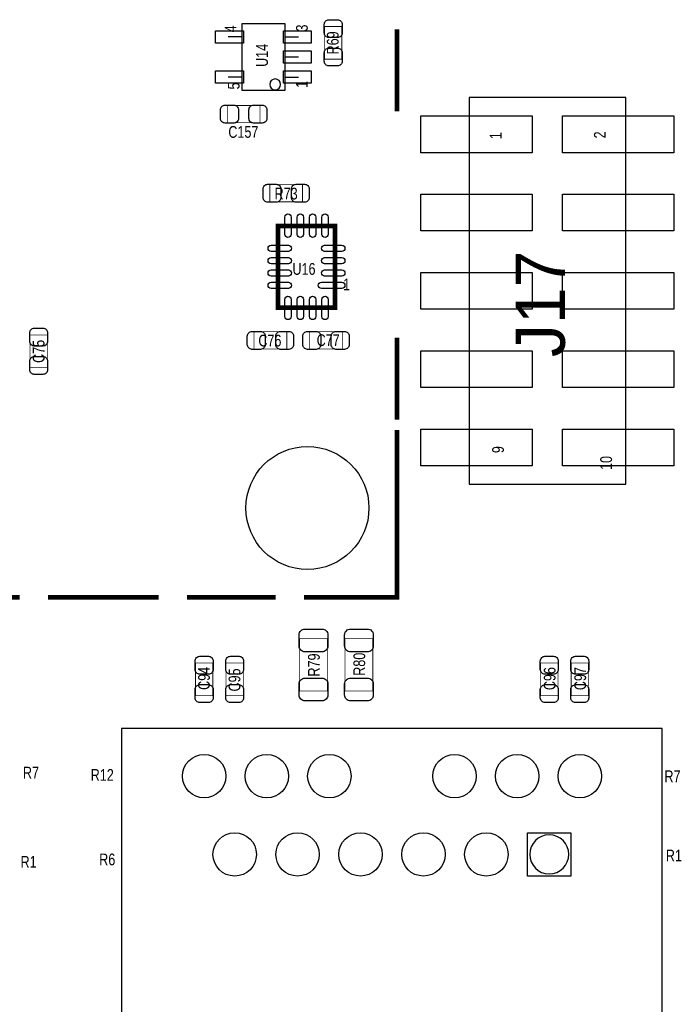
# Model space of a CAD drawing. Extents: x 0 to 190, y -12 to 110.
# Tile 3 of 15: x 25 to 47, y 15 to 47. Entities that reach past the tile are written whole.
import ezdxf
from ezdxf.enums import TextEntityAlignment as Align

# ---------------------------------------------------------------- set-up
doc = ezdxf.new("R2010")
doc.units = 0
for name, color, linetype in [('PG_ASSEMBLY_TOP', 140, 'CONTINUOUS'), ('PIN_BOTTOM', 6, 'CONTINUOUS'), ('PIN_TOP', 140, 'CONTINUOUS'), ('RD_ASSEMBLY_TOP', 140, 'CONTINUOUS')]:
    doc.layers.add(name, color=color, linetype=linetype)

msp = doc.modelspace()

# ---------------------------------------------------------------- linework, layer by layer
at = {"layer": 'PG_ASSEMBLY_TOP'}
for points in [[(33.796224, 44.594018), (33.796224, 46.744128), (32.396176, 46.744128), (32.396176, 44.594018), (33.796224, 44.594018)], [(32.4104, 46.31944), (31.9532, 46.31944)], [(33.782, 46.31944), (34.2392, 46.31944)], [(33.782, 45.6692), (34.2392, 45.6692)], [(32.4104, 45.01896), (31.9532, 45.01896)], [(33.782, 45.01896), (34.2392, 45.01896)], [(39.7637, 44.355766), (39.7637, 31.808166), (44.8437, 31.808166), (44.8437, 44.355766), (39.7637, 44.355766)], [(28.499816, 0), (46.02988, 0), (46.02988, 23.880064), (28.499816, 23.880064), (28.499816, 0)]]:
    msp.add_lwpolyline(points, dxfattribs=at)
for points, const_width in [([(35.63874, 45.599096), (35.078924, 45.599096), (35.078924, 46.659292), (35.63874, 46.659292), (35.63874, 45.599096)], 0.024892), ([(37.423344, 46.567344), (37.423344, 43.903392)], 0.1524), ([(31.926276, 43.535092), (31.926276, 44.094908), (32.986472, 44.094908), (32.986472, 43.535092), (31.926276, 43.535092)], 0.024892), ([(33.30321, 40.969692), (33.30321, 41.529508), (34.363406, 41.529508), (34.363406, 40.969692), (33.30321, 40.969692)], 0.024892), ([(35.418268, 37.536882), (35.418268, 40.187118), (33.568132, 40.187118), (33.568132, 37.536882), (35.418268, 37.536882)], 0.1524), ([(33.854898, 36.754308), (33.854898, 36.194492), (32.794702, 36.194492), (32.794702, 36.754308), (33.854898, 36.754308)], 0.024892), ([(34.595308, 36.194492), (34.595308, 36.754308), (35.655504, 36.754308), (35.655504, 36.194492), (34.595308, 36.194492)], 0.024892), ([(26.08834, 35.591496), (25.528524, 35.591496), (25.528524, 36.651692), (26.08834, 36.651692), (26.08834, 35.591496)], 0.024892), ([(37.423344, 36.567364), (37.423344, 33.903412)], 0.1524), ([(37.423344, 33.56737), (37.423344, 30.903418)], 0.1524), ([(34.411158, 28.137612), (37.423344, 28.137612), (37.423344, 31.034482)], 0.1524), ([(21.501354, 28.137612), (25.189942, 28.137612)], 0.1524), ([(26.111962, 28.137612), (29.698188, 28.137612)], 0.1524), ([(30.620208, 28.137612), (33.489138, 28.137612)], 0.1524), ([(35.171888, 25.09647), (34.271712, 25.09647), (34.271712, 26.796238), (35.171888, 26.796238), (35.171888, 25.09647)], 0.024892), ([(36.645088, 25.09647), (35.744912, 25.09647), (35.744912, 26.796238), (36.645088, 26.796238), (36.645088, 25.09647)], 0.024892), ([(31.454852, 24.946102), (30.895036, 24.946102), (30.895036, 26.006298), (31.454852, 26.006298), (31.454852, 24.946102)], 0.024892), ([(32.444944, 24.946102), (31.885128, 24.946102), (31.885128, 26.006298), (32.444944, 26.006298), (32.444944, 24.946102)], 0.024892), ([(42.644822, 24.946102), (42.085006, 24.946102), (42.085006, 26.006298), (42.644822, 26.006298), (42.644822, 24.946102)], 0.024892), ([(43.634914, 24.946102), (43.075098, 24.946102), (43.075098, 26.006298), (43.634914, 26.006298), (43.634914, 24.946102)], 0.024892)]:
    msp.add_lwpolyline(points, dxfattribs=dict(at, const_width=const_width))
for points in [[(33.655, 44.7802, 1), (33.2994, 44.7802, 1), (33.655, 44.7802)], [(42.999914, 19.800062, 1), (41.729914, 19.800062, 1), (42.999914, 19.800062)]]:
    msp.add_lwpolyline(points, format="xyb", dxfattribs=at)
at = {"layer": 'PIN_BOTTOM'}
msp.add_lwpolyline([(41.660826, 19.095974), (41.660826, 20.503896), (43.068748, 20.503896), (43.068748, 19.095974)], close=True, dxfattribs=at)
for centre, radius in [((34.523426, 31.037784), 1.9939), ((31.174944, 22.340062), 0.703961), ((33.204912, 22.340062), 0.703961), ((35.23488, 22.340062), 0.703961), ((39.294816, 22.340062), 0.703961), ((41.325038, 22.340062), 0.703961), ((43.355006, 22.340062), 0.703961), ((32.165036, 19.800062), 0.703961), ((34.20491, 19.800062), 0.703961), ((36.245038, 19.800062), 0.703961), ((38.284912, 19.800062), 0.703961), ((40.32504, 19.800062), 0.703961)]:
    msp.add_circle(centre, radius, dxfattribs=at)
at = {"layer": 'PIN_TOP'}
for points in [[(35.6489, 46.729142), (35.6489, 46.449234, -0.414846), (35.498786, 46.29912), (35.218878, 46.29912, -0.414846), (35.068764, 46.449234), (35.068764, 46.729142, -0.414846), (35.218878, 46.879256), (35.498786, 46.879256, -0.414846)], [(35.068764, 45.529246), (35.068764, 45.809154, -0.414846), (35.218878, 45.959268), (35.498786, 45.959268, -0.414846), (35.6489, 45.809154), (35.6489, 45.529246, -0.414846), (35.498786, 45.379132), (35.218878, 45.379132, -0.414846)], [(31.856426, 44.105068), (32.136334, 44.105068, -0.414846), (32.286448, 43.954954), (32.286448, 43.675046, -0.414846), (32.136334, 43.524932), (31.856426, 43.524932, -0.414846), (31.706312, 43.675046), (31.706312, 43.954954, -0.414846)], [(33.056322, 43.524932), (32.776414, 43.524932, -0.414846), (32.6263, 43.675046), (32.6263, 43.954954, -0.414846), (32.776414, 44.105068), (33.056322, 44.105068, -0.414846), (33.206436, 43.954954), (33.206436, 43.675046, -0.414846)], [(33.23336, 41.539668), (33.513268, 41.539668, -0.414846), (33.663382, 41.389554), (33.663382, 41.109646, -0.414846), (33.513268, 40.959532), (33.23336, 40.959532, -0.414846), (33.083246, 41.109646), (33.083246, 41.389554, -0.414846)], [(34.433256, 40.959532), (34.153348, 40.959532, -0.414846), (34.003234, 41.109646), (34.003234, 41.389554, -0.414846), (34.153348, 41.539668), (34.433256, 41.539668, -0.414846), (34.58337, 41.389554), (34.58337, 41.109646, -0.414846)], [(33.994852, 40.473884), (33.994852, 39.915084, -1), (33.791652, 39.915084), (33.791652, 40.473884, -1)], [(34.394902, 40.473884), (34.394902, 39.915084, -1), (34.191702, 39.915084), (34.191702, 40.473884, -1)], [(34.794698, 40.473884), (34.794698, 39.915084, -1), (34.591498, 39.915084), (34.591498, 40.473884, -1)], [(35.194748, 40.473884), (35.194748, 39.915084, -1), (34.991548, 39.915084), (34.991548, 40.473884, -1)], [(33.348676, 39.563548), (33.907476, 39.563548, -1), (33.907476, 39.360348), (33.348676, 39.360348, -1)], [(35.078924, 39.563548), (35.637724, 39.563548, -1), (35.637724, 39.360348), (35.078924, 39.360348, -1)], [(33.348676, 39.163498), (33.907476, 39.163498, -1), (33.907476, 38.960298), (33.348676, 38.960298, -1)], [(35.078924, 39.163498), (35.637724, 39.163498, -1), (35.637724, 38.960298), (35.078924, 38.960298, -1)], [(33.348676, 38.763702), (33.907476, 38.763702, -1), (33.907476, 38.560502), (33.348676, 38.560502, -1)], [(35.078924, 38.763702), (35.637724, 38.763702, -1), (35.637724, 38.560502), (35.078924, 38.560502, -1)], [(33.348676, 38.363652), (33.907476, 38.363652, -1), (33.907476, 38.160452), (33.348676, 38.160452, -1)], [(34.977324, 38.363652), (35.637724, 38.363652, -1), (35.637724, 38.160452), (34.977324, 38.160452, -1)], [(33.994852, 37.808916), (33.994852, 37.250116, -1), (33.791652, 37.250116), (33.791652, 37.808916, -1)], [(34.394902, 37.808916), (34.394902, 37.250116, -1), (34.191702, 37.250116), (34.191702, 37.808916, -1)], [(34.794698, 37.808916), (34.794698, 37.250116, -1), (34.591498, 37.250116), (34.591498, 37.808916, -1)], [(35.194748, 37.808916), (35.194748, 37.250116, -1), (34.991548, 37.250116), (34.991548, 37.808916, -1)], [(26.0985, 36.721542), (26.0985, 36.441634, -0.414846), (25.948386, 36.29152), (25.668478, 36.29152, -0.414846), (25.518364, 36.441634), (25.518364, 36.721542, -0.414846), (25.668478, 36.871656), (25.948386, 36.871656, -0.414846)], [(32.724852, 36.764468), (33.00476, 36.764468, -0.414846), (33.154874, 36.614354), (33.154874, 36.334446, -0.414846), (33.00476, 36.184332), (32.724852, 36.184332, -0.414846), (32.574738, 36.334446), (32.574738, 36.614354, -0.414846)], [(33.924748, 36.184332), (33.64484, 36.184332, -0.414846), (33.494726, 36.334446), (33.494726, 36.614354, -0.414846), (33.64484, 36.764468), (33.924748, 36.764468, -0.414846), (34.074862, 36.614354), (34.074862, 36.334446, -0.414846)], [(34.525458, 36.764468), (34.805366, 36.764468, -0.414846), (34.95548, 36.614354), (34.95548, 36.334446, -0.414846), (34.805366, 36.184332), (34.525458, 36.184332, -0.414846), (34.375344, 36.334446), (34.375344, 36.614354, -0.414846)], [(35.725354, 36.184332), (35.445446, 36.184332, -0.414846), (35.295332, 36.334446), (35.295332, 36.614354, -0.414846), (35.445446, 36.764468), (35.725354, 36.764468, -0.414846), (35.875468, 36.614354), (35.875468, 36.334446, -0.414846)], [(25.518364, 35.521646), (25.518364, 35.801554, -0.414846), (25.668478, 35.951668), (25.948386, 35.951668, -0.414846), (26.0985, 35.801554), (26.0985, 35.521646, -0.414846), (25.948386, 35.371532), (25.668478, 35.371532, -0.414846)], [(35.186874, 26.92146), (35.186874, 26.561288, -0.414556), (34.996882, 26.371296), (34.446718, 26.371296, -0.414556), (34.256726, 26.561288), (34.256726, 26.92146, -0.414556), (34.446718, 27.111452), (34.996882, 27.111452, -0.414556)], [(36.660074, 26.92146), (36.660074, 26.561288, -0.414556), (36.470082, 26.371296), (35.919918, 26.371296, -0.414556), (35.729926, 26.561288), (35.729926, 26.92146, -0.414556), (35.919918, 27.111452), (36.470082, 27.111452, -0.414556)], [(31.465012, 26.076148), (31.465012, 25.79624, -0.414846), (31.314898, 25.646126), (31.03499, 25.646126, -0.414846), (30.884876, 25.79624), (30.884876, 26.076148, -0.414846), (31.03499, 26.226262), (31.314898, 26.226262, -0.414846)], [(32.455104, 26.076148), (32.455104, 25.79624, -0.414846), (32.30499, 25.646126), (32.025082, 25.646126, -0.414846), (31.874968, 25.79624), (31.874968, 26.076148, -0.414846), (32.025082, 26.226262), (32.30499, 26.226262, -0.414846)], [(42.654982, 26.076148), (42.654982, 25.79624, -0.414846), (42.504868, 25.646126), (42.22496, 25.646126, -0.414846), (42.074846, 25.79624), (42.074846, 26.076148, -0.414846), (42.22496, 26.226262), (42.504868, 26.226262, -0.414846)], [(43.645074, 26.076148), (43.645074, 25.79624, -0.414846), (43.49496, 25.646126), (43.215052, 25.646126, -0.414846), (43.064938, 25.79624), (43.064938, 26.076148, -0.414846), (43.215052, 26.226262), (43.49496, 26.226262, -0.414846)], [(30.884876, 24.876252), (30.884876, 25.15616, -0.414846), (31.03499, 25.306274), (31.314898, 25.306274, -0.414846), (31.465012, 25.15616), (31.465012, 24.876252, -0.414846), (31.314898, 24.726138), (31.03499, 24.726138, -0.414846)], [(31.874968, 24.876252), (31.874968, 25.15616, -0.414846), (32.025082, 25.306274), (32.30499, 25.306274, -0.414846), (32.455104, 25.15616), (32.455104, 24.876252, -0.414846), (32.30499, 24.726138), (32.025082, 24.726138, -0.414846)], [(34.256726, 24.971248), (34.256726, 25.33142, -0.414556), (34.446718, 25.521412), (34.996882, 25.521412, -0.414556), (35.186874, 25.33142), (35.186874, 24.971248, -0.414556), (34.996882, 24.781256), (34.446718, 24.781256, -0.414556)], [(35.729926, 24.971248), (35.729926, 25.33142, -0.414556), (35.919918, 25.521412), (36.470082, 25.521412, -0.414556), (36.660074, 25.33142), (36.660074, 24.971248, -0.414556), (36.470082, 24.781256), (35.919918, 24.781256, -0.414556)], [(42.074846, 24.876252), (42.074846, 25.15616, -0.414846), (42.22496, 25.306274), (42.504868, 25.306274, -0.414846), (42.654982, 25.15616), (42.654982, 24.876252, -0.414846), (42.504868, 24.726138), (42.22496, 24.726138, -0.414846)], [(43.064938, 24.876252), (43.064938, 25.15616, -0.414846), (43.215052, 25.306274), (43.49496, 25.306274, -0.414846), (43.645074, 25.15616), (43.645074, 24.876252, -0.414846), (43.49496, 24.726138), (43.215052, 24.726138, -0.414846)]]:
    msp.add_lwpolyline(points, format="xyb", close=True, dxfattribs=at)
for points in [[(32.446341, 46.119415), (31.546419, 46.119415), (31.546419, 46.519465), (32.446341, 46.519465)], [(34.645981, 46.119415), (33.746059, 46.119415), (33.746059, 46.519465), (34.645981, 46.519465)], [(34.645981, 45.469175), (33.746059, 45.469175), (33.746059, 45.869225), (34.645981, 45.869225)], [(32.446341, 44.818935), (31.546419, 44.818935), (31.546419, 45.218985), (32.446341, 45.218985)], [(34.645981, 44.818935), (33.746059, 44.818935), (33.746059, 45.218985), (34.645981, 45.218985)], [(38.2016, 43.758866), (41.8084, 43.758866), (41.8084, 42.565066), (38.2016, 42.565066)], [(42.799, 43.758866), (46.4058, 43.758866), (46.4058, 42.565066), (42.799, 42.565066)], [(38.2016, 41.218866), (41.8084, 41.218866), (41.8084, 40.025066), (38.2016, 40.025066)], [(42.799, 41.218866), (46.4058, 41.218866), (46.4058, 40.025066), (42.799, 40.025066)], [(38.2016, 38.678866), (41.8084, 38.678866), (41.8084, 37.485066), (38.2016, 37.485066)], [(42.799, 38.678866), (46.4058, 38.678866), (46.4058, 37.485066), (42.799, 37.485066)], [(38.2016, 36.138866), (41.8084, 36.138866), (41.8084, 34.945066), (38.2016, 34.945066)], [(42.799, 36.138866), (46.4058, 36.138866), (46.4058, 34.945066), (42.799, 34.945066)], [(38.2016, 33.598866), (41.8084, 33.598866), (41.8084, 32.405066), (38.2016, 32.405066)], [(42.799, 33.598866), (46.4058, 33.598866), (46.4058, 32.405066), (42.799, 32.405066)], [(41.660826, 19.095974), (41.660826, 20.503896), (43.068748, 20.503896), (43.068748, 19.095974)]]:
    msp.add_lwpolyline(points, close=True, dxfattribs=at)
for centre, radius in [((34.523426, 31.037784), 1.9939), ((31.174944, 22.340062), 0.703961), ((33.204912, 22.340062), 0.703961), ((35.23488, 22.340062), 0.703961), ((39.294816, 22.340062), 0.703961), ((41.325038, 22.340062), 0.703961), ((43.355006, 22.340062), 0.703961), ((32.165036, 19.800062), 0.703961), ((34.20491, 19.800062), 0.703961), ((36.245038, 19.800062), 0.703961), ((38.284912, 19.800062), 0.703961), ((40.32504, 19.800062), 0.703961)]:
    msp.add_circle(centre, radius, dxfattribs=at)

# ---------------------------------------------------------------- texts
at = {"layer": 'PG_ASSEMBLY_TOP', "width": 0.8}
for s, p in [('4', (32.22244, 46.5836)), ('3', (34.53384, 46.609)), ('5', (32.32404, 44.7294)), ('1', (34.53384, 44.7802))]:
    msp.add_text(s, height=0.381, rotation=90, dxfattribs=at).set_placement(p, align=Align.CENTER)
for s, p in [('1', (40.8178, 43.0022)), ('2', (44.196, 43.0276)), ('9', (40.894, 32.8168)), ('10', (44.3992, 32.2707))]:
    msp.add_text(s, height=0.381, rotation=90, dxfattribs=at).set_placement(p)
msp.add_text('1', height=0.381, dxfattribs=at).set_placement((35.792918, 38.09746), align=Align.CENTER)
for s, p in [('R7', (25.298908, 22.261322)), ('R12', (27.496516, 22.187154)), ('R7', (46.099984, 22.141688)), ('R6', (27.772106, 19.445478)), ('R1', (46.14545, 19.571208)), ('R1', (25.222708, 19.365722))]:
    msp.add_text(s, height=0.381, dxfattribs=at).set_placement(p)
at = {"layer": 'RD_ASSEMBLY_TOP', "width": 0.8}
for s, p in [('R69', (35.5346, 46.1264)), ('U14', (33.24098, 45.72254)), ('C75', (25.998424, 36.1188)), ('R79', (34.922206, 25.943306)), ('R80', (36.395406, 25.968706)), ('C94', (31.35884, 25.508712)), ('C95', (32.348932, 25.457912)), ('C96', (42.568114, 25.5016)), ('C97', (43.558206, 25.5016))]:
    msp.add_text(s, height=0.381, rotation=90, dxfattribs=at).set_placement(p, align=Align.CENTER)
for s, p in [('C157', (32.446214, 43.047158)), ('R73', (33.8328, 41.0464)), ('C76', (33.30702, 36.27882)), ('C77', (35.19678, 36.29152))]:
    msp.add_text(s, height=0.381, dxfattribs=at).set_placement(p, align=Align.CENTER)
at = {"layer": 'RD_ASSEMBLY_TOP'}
msp.add_text('J17', height=1.6002, rotation=90, dxfattribs=at).set_placement((42.870374, 35.931602))
at = {"layer": 'RD_ASSEMBLY_TOP', "width": 0.8}
msp.add_text('U16', height=0.381, dxfattribs=at).set_placement((34.03854, 38.60292))

doc.saveas('drawing.dxf')
